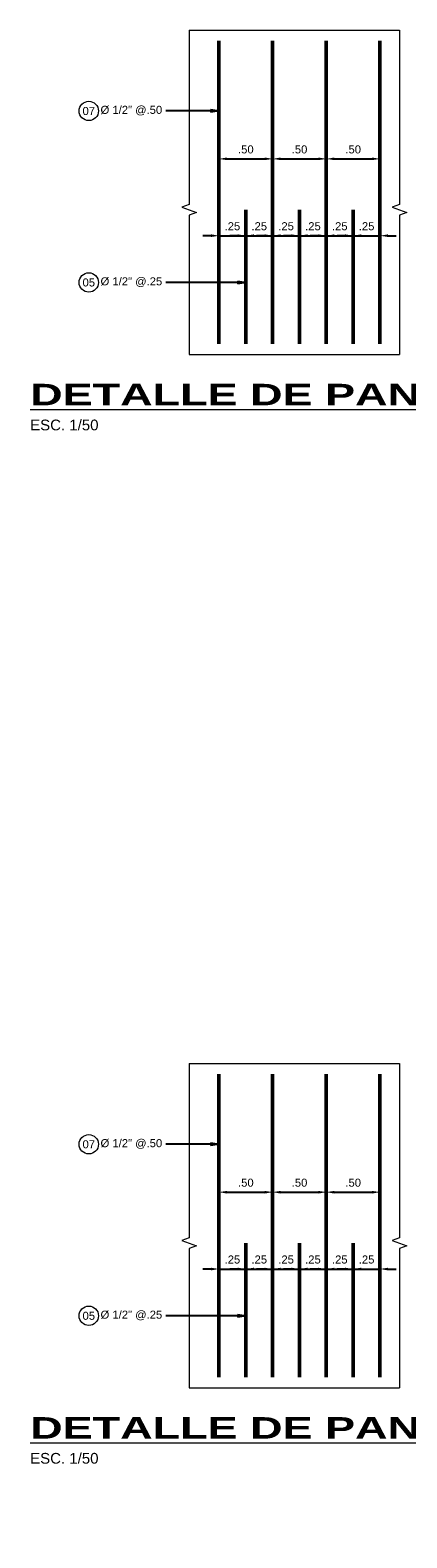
# Model space of a CAD drawing. Header units: metres. Extents: x 618946 to 619227, y 9266339 to 9266818.
# Tile 6 of 36: x 619016.05 to 619019.56, y 9266724.89 to 9266738.93. Entities that reach past the tile are written whole.
import ezdxf
from ezdxf.enums import TextEntityAlignment as Align

# ---------------------------------------------------------------- set-up
doc = ezdxf.new("R2010")
doc.units = ezdxf.units.M
doc.header["$PDMODE"] = 34
for name, color, linetype, lineweight in [('DIM', 8, 'Continuous', 9), ('Dimensiones', 8, 'Continuous', 5), ('FIE', 201, 'Continuous', 50)]:
    doc.layers.add(name, color=color, linetype=linetype, lineweight=lineweight)
doc.styles.get("Standard").update_dxf_attribs({"font": 'arial.ttf'})
doc.dimstyles.new('ESC-50', dxfattribs={"dimscale": 0.05, "dimtxt": 1.5, "dimasz": 1.5, "dimexe": 1, "dimexo": 1, "dimgap": 1, "dimtad": 1, "dimzin": 4, "dimdsep": 46, "dimtxsty": 'Standard', "dimblk": 'ARCHTICK', "dimcen": 2.5, "dimdle": 1, "dimclrd": 256, "dimclre": 256, "dimclrt": 7, "dimaunit": 1, "dimadec": 3, "dimazin": 0, "dimtfac": 1, "dimtmove": 2, "dimatfit": 3, "dimldrblk": 'CLOSEDBLANK', "dimfxl": 1.25, "dimarcsym": 0})

# ---------------------------------------------------------------- blocks, each defined once
blk = doc.blocks.new('*D257')
at = {"layer": 'Defpoints', "color": 0, "transparency": 16777216}
for p in [(619018.31, 9266737.735), (619017.81, 9266737.574), (619018.31, 9266737.574)]:
    blk.add_point(p, dxfattribs=at)
at = {"layer": 'DIM', "lineweight": -2, "transparency": 16777216}
for p, q in [((619017.81, 9266737.624), (619017.81, 9266737.785)), ((619017.885, 9266737.735), (619018.235, 9266737.735)), ((619018.31, 9266737.624), (619018.31, 9266737.785))]:
    blk.add_line(p, q, dxfattribs=at)
at = {"layer": 'DIM', "transparency": 16777216}
for points in [[(619017.885, 9266737.748), (619017.885, 9266737.723), (619017.81, 9266737.735)], [(619018.235, 9266737.748), (619018.235, 9266737.723), (619018.31, 9266737.735)]]:
    blk.add_solid(points, dxfattribs=at)
at = {"layer": 'DIM', "color": 7, "transparency": 16777216, "insert": (619018.06, 9266737.823), "char_height": 0.075, "attachment_point": 5}
blk.add_mtext('.50', dxfattribs=at)
blk = doc.blocks.new('_ClosedBlank')
at = {"color": 0, "linetype": 'ByBlock', "lineweight": -2}
for p, q in [((-1, 0.17), (0, 0)), ((-1, 0.17), (-1, -0.17)), ((0, 0), (-1, -0.17))]:
    blk.add_line(p, q, dxfattribs=at)
blk = doc.blocks.new('*D258')
at = {"layer": 'Defpoints', "color": 0, "transparency": 16777216}
for p in [(619018.81, 9266737.735), (619018.81, 9266737.735), (619018.31, 9266737.574)]:
    blk.add_point(p, dxfattribs=at)
at = {"layer": 'DIM', "lineweight": -2, "transparency": 16777216}
for p, q in [((619018.31, 9266737.624), (619018.31, 9266737.785)), ((619018.385, 9266737.735), (619018.735, 9266737.735))]:
    blk.add_line(p, q, dxfattribs=at)
at = {"layer": 'DIM', "transparency": 16777216}
for points in [[(619018.385, 9266737.748), (619018.385, 9266737.723), (619018.31, 9266737.735)], [(619018.735, 9266737.748), (619018.735, 9266737.723), (619018.81, 9266737.735)]]:
    blk.add_solid(points, dxfattribs=at)
at = {"layer": 'DIM', "color": 7, "transparency": 16777216, "insert": (619018.56, 9266737.823), "char_height": 0.075, "attachment_point": 5}
blk.add_mtext('.50', dxfattribs=at)
blk = doc.blocks.new('*D259')
at = {"layer": 'Defpoints', "color": 0, "transparency": 16777216}
for p in [(619018.81, 9266737.735), (619019.31, 9266737.735), (619019.31, 9266737.735)]:
    blk.add_point(p, dxfattribs=at)
at = {"layer": 'DIM', "lineweight": -2, "transparency": 16777216}
blk.add_line((619018.885, 9266737.735), (619019.235, 9266737.735), dxfattribs=at)
at = {"layer": 'DIM', "transparency": 16777216}
for points in [[(619018.885, 9266737.748), (619018.885, 9266737.723), (619018.81, 9266737.735)], [(619019.235, 9266737.748), (619019.235, 9266737.723), (619019.31, 9266737.735)]]:
    blk.add_solid(points, dxfattribs=at)
at = {"layer": 'DIM', "color": 7, "transparency": 16777216, "insert": (619019.06, 9266737.823), "char_height": 0.075, "attachment_point": 5}
blk.add_mtext('.50', dxfattribs=at)
blk = doc.blocks.new('*D260')
at = {"layer": 'Defpoints', "color": 0, "transparency": 16777216}
for p in [(619017.81, 9266736.923), (619018.06, 9266737.019), (619018.06, 9266736.923)]:
    blk.add_point(p, dxfattribs=at)
at = {"layer": 'DIM', "lineweight": -2, "transparency": 16777216}
for p, q in [((619017.81, 9266736.973), (619017.81, 9266737.069)), ((619018.06, 9266736.973), (619018.06, 9266737.069)), ((619017.735, 9266737.019), (619017.66, 9266737.019)), ((619017.81, 9266737.019), (619018.06, 9266737.019)), ((619018.135, 9266737.019), (619018.21, 9266737.019))]:
    blk.add_line(p, q, dxfattribs=at)
at = {"layer": 'DIM', "transparency": 16777216}
for points in [[(619017.735, 9266737.032), (619017.735, 9266737.007), (619017.81, 9266737.019)], [(619018.135, 9266737.032), (619018.135, 9266737.007), (619018.06, 9266737.019)]]:
    blk.add_solid(points, dxfattribs=at)
at = {"layer": 'DIM', "color": 7, "transparency": 16777216, "insert": (619017.935, 9266737.107), "char_height": 0.075, "attachment_point": 5}
blk.add_mtext('.25', dxfattribs=at)
blk = doc.blocks.new('*D261')
at = {"layer": 'Defpoints', "color": 0, "transparency": 16777216}
for p in [(619018.06, 9266736.923), (619018.31, 9266737.019), (619018.31, 9266737.019)]:
    blk.add_point(p, dxfattribs=at)
at = {"layer": 'DIM', "lineweight": -2, "transparency": 16777216}
for p, q in [((619018.06, 9266736.973), (619018.06, 9266737.069)), ((619017.985, 9266737.019), (619017.91, 9266737.019)), ((619018.06, 9266737.019), (619018.31, 9266737.019)), ((619018.385, 9266737.019), (619018.46, 9266737.019))]:
    blk.add_line(p, q, dxfattribs=at)
at = {"layer": 'DIM', "transparency": 16777216}
for points in [[(619017.985, 9266737.032), (619017.985, 9266737.007), (619018.06, 9266737.019)], [(619018.385, 9266737.032), (619018.385, 9266737.007), (619018.31, 9266737.019)]]:
    blk.add_solid(points, dxfattribs=at)
at = {"layer": 'DIM', "color": 7, "transparency": 16777216, "insert": (619018.185, 9266737.107), "char_height": 0.075, "attachment_point": 5}
blk.add_mtext('.25', dxfattribs=at)
blk = doc.blocks.new('*D262')
at = {"layer": 'Defpoints', "color": 0, "transparency": 16777216}
for p in [(619018.31, 9266737.019), (619018.56, 9266737.019), (619018.56, 9266737.019)]:
    blk.add_point(p, dxfattribs=at)
at = {"layer": 'DIM', "lineweight": -2, "transparency": 16777216}
for p, q in [((619018.235, 9266737.019), (619018.16, 9266737.019)), ((619018.31, 9266737.019), (619018.56, 9266737.019)), ((619018.635, 9266737.019), (619018.71, 9266737.019))]:
    blk.add_line(p, q, dxfattribs=at)
at = {"layer": 'DIM', "transparency": 16777216}
for points in [[(619018.235, 9266737.032), (619018.235, 9266737.007), (619018.31, 9266737.019)], [(619018.635, 9266737.032), (619018.635, 9266737.007), (619018.56, 9266737.019)]]:
    blk.add_solid(points, dxfattribs=at)
at = {"layer": 'DIM', "color": 7, "transparency": 16777216, "insert": (619018.435, 9266737.107), "char_height": 0.075, "attachment_point": 5}
blk.add_mtext('.25', dxfattribs=at)
blk = doc.blocks.new('*D263')
at = {"layer": 'Defpoints', "color": 0, "transparency": 16777216}
for p in [(619018.56, 9266737.019), (619018.81, 9266737.019), (619018.81, 9266736.982)]:
    blk.add_point(p, dxfattribs=at)
at = {"layer": 'DIM', "lineweight": -2, "transparency": 16777216}
for p, q in [((619018.81, 9266737.032), (619018.81, 9266737.069)), ((619018.485, 9266737.019), (619018.41, 9266737.019)), ((619018.56, 9266737.019), (619018.81, 9266737.019)), ((619018.885, 9266737.019), (619018.96, 9266737.019))]:
    blk.add_line(p, q, dxfattribs=at)
at = {"layer": 'DIM', "transparency": 16777216}
for points in [[(619018.485, 9266737.032), (619018.485, 9266737.007), (619018.56, 9266737.019)], [(619018.885, 9266737.032), (619018.885, 9266737.007), (619018.81, 9266737.019)]]:
    blk.add_solid(points, dxfattribs=at)
at = {"layer": 'DIM', "color": 7, "transparency": 16777216, "insert": (619018.685, 9266737.107), "char_height": 0.075, "attachment_point": 5}
blk.add_mtext('.25', dxfattribs=at)
blk = doc.blocks.new('*D264')
at = {"layer": 'Defpoints', "color": 0, "transparency": 16777216}
for p in [(619018.81, 9266736.982), (619019.06, 9266737.019), (619019.06, 9266736.982)]:
    blk.add_point(p, dxfattribs=at)
at = {"layer": 'DIM', "lineweight": -2, "transparency": 16777216}
for p, q in [((619018.81, 9266737.032), (619018.81, 9266737.069)), ((619019.06, 9266737.032), (619019.06, 9266737.069)), ((619018.735, 9266737.019), (619018.66, 9266737.019)), ((619018.81, 9266737.019), (619019.06, 9266737.019)), ((619019.135, 9266737.019), (619019.21, 9266737.019))]:
    blk.add_line(p, q, dxfattribs=at)
at = {"layer": 'DIM', "transparency": 16777216}
for points in [[(619018.735, 9266737.032), (619018.735, 9266737.007), (619018.81, 9266737.019)], [(619019.135, 9266737.032), (619019.135, 9266737.007), (619019.06, 9266737.019)]]:
    blk.add_solid(points, dxfattribs=at)
at = {"layer": 'DIM', "color": 7, "transparency": 16777216, "insert": (619018.935, 9266737.107), "char_height": 0.075, "attachment_point": 5}
blk.add_mtext('.25', dxfattribs=at)
blk = doc.blocks.new('*D265')
at = {"layer": 'Defpoints', "color": 0, "transparency": 16777216}
for p in [(619019.06, 9266736.982), (619019.31, 9266737.019), (619019.31, 9266737.019)]:
    blk.add_point(p, dxfattribs=at)
at = {"layer": 'DIM', "lineweight": -2, "transparency": 16777216}
for p, q in [((619019.06, 9266737.032), (619019.06, 9266737.069)), ((619018.985, 9266737.019), (619018.91, 9266737.019)), ((619019.06, 9266737.019), (619019.31, 9266737.019)), ((619019.385, 9266737.019), (619019.46, 9266737.019))]:
    blk.add_line(p, q, dxfattribs=at)
at = {"layer": 'DIM', "transparency": 16777216}
for points in [[(619018.985, 9266737.032), (619018.985, 9266737.007), (619019.06, 9266737.019)], [(619019.385, 9266737.032), (619019.385, 9266737.007), (619019.31, 9266737.019)]]:
    blk.add_solid(points, dxfattribs=at)
at = {"layer": 'DIM', "color": 7, "transparency": 16777216, "insert": (619019.185, 9266737.107), "char_height": 0.075, "attachment_point": 5}
blk.add_mtext('.25', dxfattribs=at)
blk = doc.blocks.new('_ArchTick')
at = {"color": 0, "linetype": 'ByBlock', "const_width": 0.15}
blk.add_lwpolyline([(-0.5, -0.5), (0.5, 0.5)], dxfattribs=at)
blk = doc.blocks.new('*D307')
at = {"layer": 'Defpoints', "color": 0, "transparency": 16777216}
for p in [(619018.31, 9266728.107), (619017.81, 9266727.945), (619018.31, 9266727.945)]:
    blk.add_point(p, dxfattribs=at)
at = {"layer": 'DIM', "lineweight": -2, "transparency": 16777216}
for p, q in [((619017.81, 9266727.995), (619017.81, 9266728.157)), ((619017.885, 9266728.107), (619018.235, 9266728.107)), ((619018.31, 9266727.995), (619018.31, 9266728.157))]:
    blk.add_line(p, q, dxfattribs=at)
at = {"layer": 'DIM', "transparency": 16777216}
for points in [[(619017.885, 9266728.119), (619017.885, 9266728.094), (619017.81, 9266728.107)], [(619018.235, 9266728.119), (619018.235, 9266728.094), (619018.31, 9266728.107)]]:
    blk.add_solid(points, dxfattribs=at)
at = {"layer": 'DIM', "color": 7, "transparency": 16777216, "insert": (619018.06, 9266728.195), "char_height": 0.075, "attachment_point": 5}
blk.add_mtext('.50', dxfattribs=at)
blk = doc.blocks.new('*D308')
at = {"layer": 'Defpoints', "color": 0, "transparency": 16777216}
for p in [(619018.81, 9266728.107), (619018.81, 9266728.107), (619018.31, 9266727.945)]:
    blk.add_point(p, dxfattribs=at)
at = {"layer": 'DIM', "lineweight": -2, "transparency": 16777216}
for p, q in [((619018.31, 9266727.995), (619018.31, 9266728.157)), ((619018.385, 9266728.107), (619018.735, 9266728.107))]:
    blk.add_line(p, q, dxfattribs=at)
at = {"layer": 'DIM', "transparency": 16777216}
for points in [[(619018.385, 9266728.119), (619018.385, 9266728.094), (619018.31, 9266728.107)], [(619018.735, 9266728.119), (619018.735, 9266728.094), (619018.81, 9266728.107)]]:
    blk.add_solid(points, dxfattribs=at)
at = {"layer": 'DIM', "color": 7, "transparency": 16777216, "insert": (619018.56, 9266728.195), "char_height": 0.075, "attachment_point": 5}
blk.add_mtext('.50', dxfattribs=at)
blk = doc.blocks.new('*D309')
at = {"layer": 'Defpoints', "color": 0, "transparency": 16777216}
for p in [(619018.81, 9266728.107), (619019.31, 9266728.107), (619019.31, 9266728.107)]:
    blk.add_point(p, dxfattribs=at)
at = {"layer": 'DIM', "lineweight": -2, "transparency": 16777216}
blk.add_line((619018.885, 9266728.107), (619019.235, 9266728.107), dxfattribs=at)
at = {"layer": 'DIM', "transparency": 16777216}
for points in [[(619018.885, 9266728.119), (619018.885, 9266728.094), (619018.81, 9266728.107)], [(619019.235, 9266728.119), (619019.235, 9266728.094), (619019.31, 9266728.107)]]:
    blk.add_solid(points, dxfattribs=at)
at = {"layer": 'DIM', "color": 7, "transparency": 16777216, "insert": (619019.06, 9266728.195), "char_height": 0.075, "attachment_point": 5}
blk.add_mtext('.50', dxfattribs=at)
blk = doc.blocks.new('*D301')
at = {"layer": 'Defpoints', "color": 0, "transparency": 16777216}
for p in [(619018.06, 9266727.391), (619017.81, 9266727.295), (619018.06, 9266727.295)]:
    blk.add_point(p, dxfattribs=at)
at = {"layer": 'DIM', "lineweight": -2, "transparency": 16777216}
for p, q in [((619017.735, 9266727.391), (619017.66, 9266727.391)), ((619017.81, 9266727.345), (619017.81, 9266727.441)), ((619017.81, 9266727.391), (619018.06, 9266727.391)), ((619018.06, 9266727.345), (619018.06, 9266727.441)), ((619018.135, 9266727.391), (619018.21, 9266727.391))]:
    blk.add_line(p, q, dxfattribs=at)
at = {"layer": 'DIM', "transparency": 16777216}
for points in [[(619017.735, 9266727.403), (619017.735, 9266727.378), (619017.81, 9266727.391)], [(619018.135, 9266727.403), (619018.135, 9266727.378), (619018.06, 9266727.391)]]:
    blk.add_solid(points, dxfattribs=at)
at = {"layer": 'DIM', "color": 7, "transparency": 16777216, "insert": (619017.935, 9266727.479), "char_height": 0.075, "attachment_point": 5}
blk.add_mtext('.25', dxfattribs=at)
blk = doc.blocks.new('*D302')
at = {"layer": 'Defpoints', "color": 0, "transparency": 16777216}
for p in [(619018.31, 9266727.391), (619018.31, 9266727.391), (619018.06, 9266727.295)]:
    blk.add_point(p, dxfattribs=at)
at = {"layer": 'DIM', "lineweight": -2, "transparency": 16777216}
for p, q in [((619017.985, 9266727.391), (619017.91, 9266727.391)), ((619018.06, 9266727.345), (619018.06, 9266727.441)), ((619018.06, 9266727.391), (619018.31, 9266727.391)), ((619018.385, 9266727.391), (619018.46, 9266727.391))]:
    blk.add_line(p, q, dxfattribs=at)
at = {"layer": 'DIM', "transparency": 16777216}
for points in [[(619017.985, 9266727.403), (619017.985, 9266727.378), (619018.06, 9266727.391)], [(619018.385, 9266727.403), (619018.385, 9266727.378), (619018.31, 9266727.391)]]:
    blk.add_solid(points, dxfattribs=at)
at = {"layer": 'DIM', "color": 7, "transparency": 16777216, "insert": (619018.185, 9266727.479), "char_height": 0.075, "attachment_point": 5}
blk.add_mtext('.25', dxfattribs=at)
blk = doc.blocks.new('*D303')
at = {"layer": 'Defpoints', "color": 0, "transparency": 16777216}
for p in [(619018.31, 9266727.391), (619018.56, 9266727.391), (619018.56, 9266727.391)]:
    blk.add_point(p, dxfattribs=at)
at = {"layer": 'DIM', "lineweight": -2, "transparency": 16777216}
for p, q in [((619018.235, 9266727.391), (619018.16, 9266727.391)), ((619018.31, 9266727.391), (619018.56, 9266727.391)), ((619018.635, 9266727.391), (619018.71, 9266727.391))]:
    blk.add_line(p, q, dxfattribs=at)
at = {"layer": 'DIM', "transparency": 16777216}
for points in [[(619018.235, 9266727.403), (619018.235, 9266727.378), (619018.31, 9266727.391)], [(619018.635, 9266727.403), (619018.635, 9266727.378), (619018.56, 9266727.391)]]:
    blk.add_solid(points, dxfattribs=at)
at = {"layer": 'DIM', "color": 7, "transparency": 16777216, "insert": (619018.435, 9266727.479), "char_height": 0.075, "attachment_point": 5}
blk.add_mtext('.25', dxfattribs=at)
blk = doc.blocks.new('*D304')
at = {"layer": 'Defpoints', "color": 0, "transparency": 16777216}
for p in [(619018.56, 9266727.391), (619018.81, 9266727.391), (619018.81, 9266727.353)]:
    blk.add_point(p, dxfattribs=at)
at = {"layer": 'DIM', "lineweight": -2, "transparency": 16777216}
for p, q in [((619018.485, 9266727.391), (619018.41, 9266727.391)), ((619018.56, 9266727.391), (619018.81, 9266727.391)), ((619018.81, 9266727.403), (619018.81, 9266727.441)), ((619018.885, 9266727.391), (619018.96, 9266727.391))]:
    blk.add_line(p, q, dxfattribs=at)
at = {"layer": 'DIM', "transparency": 16777216}
for points in [[(619018.485, 9266727.403), (619018.485, 9266727.378), (619018.56, 9266727.391)], [(619018.885, 9266727.403), (619018.885, 9266727.378), (619018.81, 9266727.391)]]:
    blk.add_solid(points, dxfattribs=at)
at = {"layer": 'DIM', "color": 7, "transparency": 16777216, "insert": (619018.685, 9266727.479), "char_height": 0.075, "attachment_point": 5}
blk.add_mtext('.25', dxfattribs=at)
blk = doc.blocks.new('*D286')
at = {"layer": 'Defpoints', "color": 0, "transparency": 16777216}
for p in [(619018.81, 9266727.353), (619019.06, 9266727.391), (619019.06, 9266727.353)]:
    blk.add_point(p, dxfattribs=at)
at = {"layer": 'DIM', "lineweight": -2, "transparency": 16777216}
for p, q in [((619018.735, 9266727.391), (619018.66, 9266727.391)), ((619018.81, 9266727.403), (619018.81, 9266727.441)), ((619018.81, 9266727.391), (619019.06, 9266727.391)), ((619019.06, 9266727.403), (619019.06, 9266727.441)), ((619019.135, 9266727.391), (619019.21, 9266727.391))]:
    blk.add_line(p, q, dxfattribs=at)
at = {"layer": 'DIM', "transparency": 16777216}
for points in [[(619018.735, 9266727.403), (619018.735, 9266727.378), (619018.81, 9266727.391)], [(619019.135, 9266727.403), (619019.135, 9266727.378), (619019.06, 9266727.391)]]:
    blk.add_solid(points, dxfattribs=at)
at = {"layer": 'DIM', "color": 7, "transparency": 16777216, "insert": (619018.935, 9266727.479), "char_height": 0.075, "attachment_point": 5}
blk.add_mtext('.25', dxfattribs=at)
blk = doc.blocks.new('*D305')
at = {"layer": 'Defpoints', "color": 0, "transparency": 16777216}
for p in [(619019.06, 9266727.353), (619019.31, 9266727.391), (619019.31, 9266727.391)]:
    blk.add_point(p, dxfattribs=at)
at = {"layer": 'DIM', "lineweight": -2, "transparency": 16777216}
for p, q in [((619018.985, 9266727.391), (619018.91, 9266727.391)), ((619019.06, 9266727.403), (619019.06, 9266727.441)), ((619019.06, 9266727.391), (619019.31, 9266727.391)), ((619019.385, 9266727.391), (619019.46, 9266727.391))]:
    blk.add_line(p, q, dxfattribs=at)
at = {"layer": 'DIM', "transparency": 16777216}
for points in [[(619018.985, 9266727.403), (619018.985, 9266727.378), (619019.06, 9266727.391)], [(619019.385, 9266727.403), (619019.385, 9266727.378), (619019.31, 9266727.391)]]:
    blk.add_solid(points, dxfattribs=at)
at = {"layer": 'DIM', "color": 7, "transparency": 16777216, "insert": (619019.185, 9266727.479), "char_height": 0.075, "attachment_point": 5}
blk.add_mtext('.25', dxfattribs=at)

msp = doc.modelspace()

# ---------------------------------------------------------------- linework, layer by layer
at = {"layer": 'DIM', "linetype": 'Continuous'}
for points in [[(619017.5313, 9266738.9345), (619017.5313, 9266737.3114), (619017.4626, 9266737.2864), (619017.6, 9266737.2364), (619017.5313, 9266737.2114), (619017.5313, 9266735.9114)], [(619019.4911, 9266738.9345), (619019.4911, 9266737.3114), (619019.4224, 9266737.2864), (619019.5598, 9266737.2364), (619019.4911, 9266737.2114), (619019.4911, 9266735.9114)], [(619017.5313, 9266729.3061), (619017.5313, 9266727.6829), (619017.4626, 9266727.6579), (619017.6, 9266727.6079), (619017.5313, 9266727.5829), (619017.5313, 9266726.2829)], [(619019.4911, 9266729.3061), (619019.4911, 9266727.6829), (619019.4224, 9266727.6579), (619019.5598, 9266727.6079), (619019.4911, 9266727.5829), (619019.4911, 9266726.2829)]]:
    msp.add_lwpolyline(points, dxfattribs=at)
at = {"layer": 'DIM'}
for points in [[(619017.5313, 9266738.9345), (619019.4911, 9266738.9345)], [(619017.5313, 9266735.9114), (619019.4911, 9266735.9114)], [(619017.5313, 9266729.3061), (619019.4911, 9266729.3061)], [(619017.5313, 9266726.2829), (619019.4911, 9266726.2829)]]:
    msp.add_lwpolyline(points, dxfattribs=at)
at = {"layer": 'DIM', "color": 7}
for centre in [(619016.5972, 9266738.1816), (619016.5972, 9266736.5837), (619016.5972, 9266728.5531), (619016.5972, 9266726.9552)]:
    msp.add_circle(centre, 0.0903, dxfattribs=at)
at = {"layer": 'FIE'}
for points in [[(619017.8098, 9266738.8345), (619017.8098, 9266736.0114)], [(619018.3098, 9266738.8345), (619018.3098, 9266736.0114)], [(619018.8098, 9266738.8345), (619018.8098, 9266736.0114)], [(619019.3098, 9266738.8345), (619019.3098, 9266736.0114)], [(619018.0598, 9266737.2614), (619018.0598, 9266736.0114)], [(619018.5598, 9266737.2614), (619018.5598, 9266736.0114)], [(619019.0598, 9266737.2614), (619019.0598, 9266736.0114)], [(619017.8098, 9266729.2061), (619017.8098, 9266726.3829)], [(619018.3098, 9266729.2061), (619018.3098, 9266726.3829)], [(619018.8098, 9266729.2061), (619018.8098, 9266726.3829)], [(619019.3098, 9266729.2061), (619019.3098, 9266726.3829)], [(619018.0598, 9266727.6329), (619018.0598, 9266726.3829)], [(619018.5598, 9266727.6329), (619018.5598, 9266726.3829)], [(619019.0598, 9266727.6329), (619019.0598, 9266726.3829)]]:
    msp.add_lwpolyline(points, dxfattribs=at)

# ---------------------------------------------------------------- texts
at = {"layer": 'DIM', "color": 7}
for s, p in [('07', (619016.597, 9266738.1816)), ('05', (619016.597, 9266736.5837)), ('07', (619016.597, 9266728.5531)), ('05', (619016.597, 9266726.9552))]:
    msp.add_text(s, height=0.075, dxfattribs=at).set_placement(p, align=Align.MIDDLE_CENTER)
at = {"layer": 'DIM', "color": 7, "char_height": 0.075, "attachment_point": 1}
for s, insert in [('\\A1;Ø 1/2" @.50', (619016.7065, 9266738.2295)), ('\\A1;Ø 1/2" @.25', (619016.7065, 9266736.6315)), ('\\A1;Ø 1/2" @.50', (619016.7065, 9266728.601)), ('\\A1;Ø 1/2" @.25', (619016.7065, 9266727.0031))]:
    msp.add_mtext(s, dxfattribs=dict(at, insert=insert))
at = {"layer": 'Dimensiones', "color": 7, "char_height": 0.1, "attachment_point": 1}
for insert in [(619016.0509, 9266735.639), (619016.0509, 9266726.0105)]:
    msp.add_mtext('{\\fArial|b1|i0|c0|p34;\\H2x;\\W1.5;\\LDETALLE DE PANTALLA\\P}ESC. 1/50', dxfattribs=dict(at, insert=insert))

# ---------------------------------------------------------------- dimensions: what is measured, and where the dimension line sits
at = {"layer": 'DIM'}
for base, p1, p2, picture, middle in [((619018.3098, 9266737.7351), (619017.8098, 9266737.5739), (619018.3098, 9266737.5739), '*D257', (619018.0598, 9266737.8234)), ((619018.8098, 9266737.7351), (619018.3098, 9266737.5739), (619018.8098, 9266737.7351), '*D258', (619018.5598, 9266737.8234)), ((619019.3098, 9266737.7351), (619018.8098, 9266737.7351), (619019.3098, 9266737.7351), '*D259', (619019.0598, 9266737.8234)), ((619018.0598, 9266737.0192), (619017.8098, 9266736.9232), (619018.0598, 9266736.9232), '*D260', (619017.9348, 9266737.1075)), ((619018.3098, 9266737.0192), (619018.0598, 9266736.9232), (619018.3098, 9266737.0192), '*D261', (619018.1848, 9266737.1075)), ((619018.5598, 9266737.0192), (619018.3098, 9266737.0192), (619018.5598, 9266737.0192), '*D262', (619018.4348, 9266737.1075)), ((619018.8098, 9266737.0192), (619018.5598, 9266737.0192), (619018.8098, 9266736.9817), '*D263', (619018.6848, 9266737.1075)), ((619019.0598, 9266737.0192), (619018.8098, 9266736.9817), (619019.0598, 9266736.9817), '*D264', (619018.9348, 9266737.1075)), ((619019.3098, 9266737.0192), (619019.0598, 9266736.9817), (619019.3098, 9266737.0192), '*D265', (619019.1848, 9266737.1075)), ((619018.3098, 9266728.1067), (619017.8098, 9266727.9454), (619018.3098, 9266727.9454), '*D307', (619018.0598, 9266728.1949)), ((619018.8098, 9266728.1067), (619018.3098, 9266727.9454), (619018.8098, 9266728.1067), '*D308', (619018.5598, 9266728.1949)), ((619019.3098, 9266728.1067), (619018.8098, 9266728.1067), (619019.3098, 9266728.1067), '*D309', (619019.0598, 9266728.1949)), ((619018.0598, 9266727.3907), (619017.8098, 9266727.2948), (619018.0598, 9266727.2948), '*D301', (619017.9348, 9266727.479)), ((619018.3098, 9266727.3907), (619018.0598, 9266727.2948), (619018.3098, 9266727.3907), '*D302', (619018.1848, 9266727.479)), ((619018.5598, 9266727.3907), (619018.3098, 9266727.3907), (619018.5598, 9266727.3907), '*D303', (619018.4348, 9266727.479)), ((619018.8098, 9266727.3907), (619018.5598, 9266727.3907), (619018.8098, 9266727.3532), '*D304', (619018.6848, 9266727.479)), ((619019.0598, 9266727.3907), (619018.8098, 9266727.3532), (619019.0598, 9266727.3532), '*D286', (619018.9348, 9266727.479)), ((619019.3098, 9266727.3907), (619019.0598, 9266727.3532), (619019.3098, 9266727.3907), '*D305', (619019.1848, 9266727.479))]:
    dim = msp.add_linear_dim(base=base, p1=p1, p2=p2, dimstyle='ESC-50', override={"dimsah": 1}, dxfattribs=at)
    dim.commit()
    dim.dimension.update_dxf_attribs({"geometry": picture, "text_midpoint": middle})

# ---------------------------------------------------------------- leaders
for points in [[(619017.8098, 9266738.1819), (619017.3134, 9266738.1819)], [(619018.0598, 9266736.584), (619017.3134, 9266736.584)], [(619017.8098, 9266728.5535), (619017.3134, 9266728.5535)], [(619018.0598, 9266726.9555), (619017.3134, 9266726.9555)]]:
    msp.add_leader(points, dimstyle='ESC-50', override={"dimgap": 1, "dimtad": 0}, dxfattribs=at)

doc.saveas('drawing.dxf')
